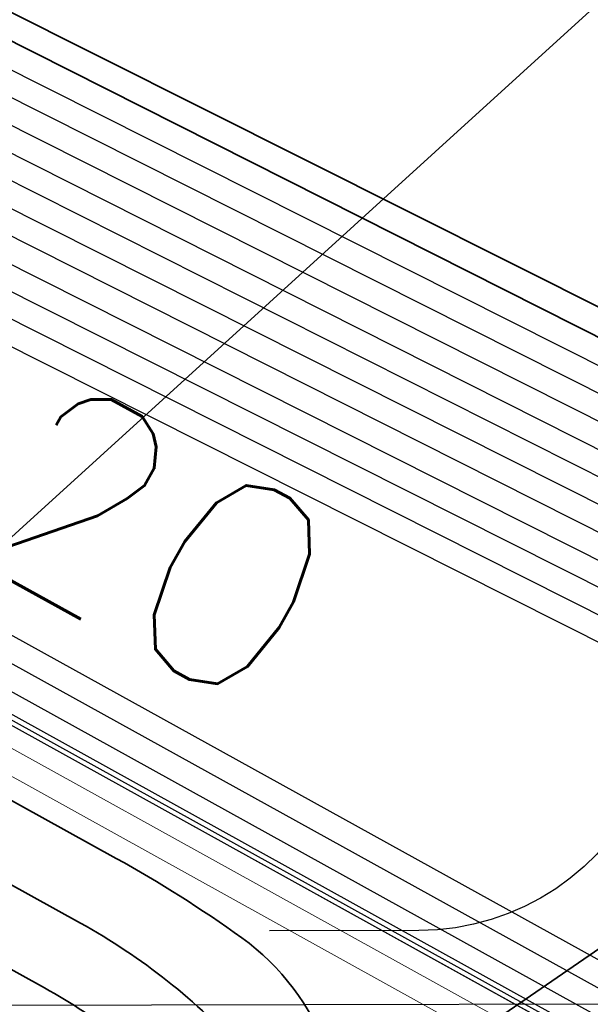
# Model space of a CAD drawing. Header units: metres. Extents: x -502 to 161, y -108 to 174.
# Tile 138 of 256: x -219.77 to -218.62, y -38.94 to -36.94. Entities that reach past the tile are written whole.
import ezdxf

# ---------------------------------------------------------------- set-up
doc = ezdxf.new("R2010")
doc.units = ezdxf.units.M
doc.header["$LTSCALE"] = 0.1
doc.linetypes.add('237', pattern=[93, 75, -18])
for name, color, linetype in [('BRI31-005.05-5p02-Koordinierung Lageplan 4. BA ZOB West 2022-06-15', 7, 'Continuous'), ('BRI31-005.06-5f07-Koordinierung Lageplan 4. BA ZOB Fernbusbahnh', 7, 'Continuous'), ('BRI32-005.02-5f05-Koordinierung Schemaplan 4 BA ZOB Teilbereich', 7, 'Continuous'), ('BRI32-005.03-5f06-Koordinierung Schemaplan 4 BA ZOB Teilbereich 2 Ost - Bahnhofsallee 2023-01-21', 7, 'Continuous')]:
    doc.layers.add(name, color=color, linetype=linetype)
doc.styles.add('Txt', font='txt_____.ttf')

# ---------------------------------------------------------------- blocks, each defined once
blk = doc.blocks.new('10032')
at = {"color": 1, "true_color": 0xff0000, "transparency": 33554687, "insert": (3.286721, 0.67645), "char_height": 0.42, "attachment_point": 1, "line_spacing_factor": 0.25, "style": 'Txt'}
blk.add_mtext('20', dxfattribs=at)

msp = doc.modelspace()

# ---------------------------------------------------------------- linework, layer by layer
at = {"layer": 'BRI31-005.05-5p02-Koordinierung Lageplan 4. BA ZOB West 2022-06-15', "color": 1, "linetype": 'Continuous', "lineweight": 25, "true_color": 0xff0000, "transparency": 33554687, "flags": 128}
msp.add_lwpolyline([(-225.3387, -11.2374), (-229.5957, -18.1714), (-229.0257, -20.8074), (-227.7997, -27.4074), (-227.6647, -27.9944), (-227.4477, -30.3544), (-224.2937, -35.5024), (-224.0217, -35.9484), (-223.2007, -36.4664), (-222.9157, -36.6434), (-217.6127, -39.5814), (-217.2307, -39.7354), (-214.0777, -39.1054), (-207.9547, -37.3244), (-207.4387, -36.8834), (-205.7427, -35.6354), (-202.5457, -34.9364), (-199.0767, -34.0634), (-192.6107, -32.7734), (-185.6937, -31.6434), (-180.2767, -30.7334), (-179.4717, -30.6334), (-178.4147, -30.7934), (-174.3807, -31.4324)], dxfattribs=at)
at = {"layer": 'BRI31-005.05-5p02-Koordinierung Lageplan 4. BA ZOB West 2022-06-15', "color": 250, "linetype": 'Continuous', "lineweight": 25, "true_color": 0x333333, "transparency": 33554687, "flags": 128}
for points in [[(-225.3307, -11.2434), (-229.5857, -18.1734), (-229.0157, -20.8054), (-227.7897, -27.4054), (-227.6547, -27.9934), (-227.4387, -30.3514), (-224.2857, -35.4974), (-224.0137, -35.9414), (-223.1947, -36.4574), (-222.9107, -36.6354), (-217.6077, -39.5724), (-217.2297, -39.7244), (-214.0807, -39.0964), (-207.9597, -37.3154), (-207.4447, -36.8754), (-205.7467, -35.6254), (-202.5487, -34.9274), (-199.0787, -34.0534), (-192.6127, -32.7634), (-185.6947, -31.6334), (-180.2787, -30.7234), (-179.4717, -30.6234), (-178.4137, -30.7834), (-174.3787, -31.4224)], [(-225.2907, -11.2734), (-229.5327, -18.1824), (-228.9667, -20.7954), (-227.7407, -27.3964), (-227.6047, -27.9884), (-227.3897, -30.3354), (-224.2587, -35.4464), (-223.9867, -35.8994), (-223.1627, -36.4184), (-222.8857, -36.5924), (-217.5837, -39.5284), (-217.0567, -39.7414), (-214.0687, -39.1454), (-207.9377, -37.3614), (-207.4157, -36.9154), (-205.7257, -35.6724), (-202.5377, -34.9764), (-199.0687, -34.1024), (-192.6037, -32.8124), (-185.6867, -31.6824), (-180.2717, -30.7724), (-179.4727, -30.6734), (-178.4207, -30.8324), (-177.8307, -31.0624)], [(-174.3647, -31.3244), (-178.3997, -30.6854), (-179.4697, -30.5234), (-180.2927, -30.6254), (-185.7107, -31.5354), (-192.6307, -32.6654), (-199.0987, -33.9554), (-202.5707, -34.8294), (-205.7887, -35.5314), (-207.5047, -36.7934), (-208.0037, -37.2234), (-214.1047, -38.9984), (-217.2137, -39.6184), (-217.5597, -39.4844), (-222.8607, -36.5494), (-223.1417, -36.3724), (-223.9597, -35.8574), (-224.2067, -35.4344), (-227.3407, -30.3194), (-227.5547, -27.9834), (-227.6917, -27.3874), (-228.9177, -20.7854), (-229.4797, -18.1914), (-225.2507, -11.3034)], [(-174.3717, -31.3734), (-178.4067, -30.7344), (-179.4707, -30.5734), (-180.2857, -30.6744), (-185.7027, -31.5844), (-192.6217, -32.7144), (-199.0887, -34.0044), (-202.5597, -34.8784), (-205.7677, -35.5784), (-207.4747, -36.8344), (-207.9817, -37.2694), (-214.0927, -39.0474), (-217.0437, -39.6364), (-217.5357, -39.4404), (-222.8357, -36.5064), (-223.1087, -36.3344), (-223.9327, -35.8154), (-224.1667, -35.4034), (-227.2917, -30.3034), (-227.5047, -27.9804), (-227.6427, -27.3784), (-228.8687, -20.7754), (-229.4267, -18.2004), (-225.2107, -11.3334)], [(-178.2347, -30.0544), (-179.1357, -29.8924), (-180.3637, -30.1044), (-186.0237, -31.1244), (-193.0907, -32.3544), (-199.2367, -33.3944), (-200.6857, -33.7654), (-202.8467, -34.2434), (-206.2057, -35.0734), (-208.3897, -36.7434), (-214.3777, -38.5134), (-216.5857, -38.7694), (-217.3127, -38.8554), (-222.6167, -36.1834), (-223.7887, -35.3634), (-226.8857, -30.1354), (-227.0657, -27.9414), (-227.1787, -27.2534), (-228.4947, -20.5034), (-229.0277, -18.0634), (-224.7607, -11.6114)], [(-178.2447, -30.1034), (-179.1357, -29.9434), (-180.3547, -30.1534), (-186.0147, -31.1734), (-193.0827, -32.4034), (-199.2267, -33.4434), (-200.6627, -33.8124), (-202.8357, -34.2924), (-206.1837, -35.1194), (-208.3667, -36.7884), (-214.3677, -38.5624), (-216.5857, -38.8194), (-217.1447, -38.8844), (-222.5907, -36.1404), (-223.7507, -35.3284), (-226.8367, -30.1194), (-227.0157, -27.9374), (-227.1297, -27.2434), (-228.4457, -20.4934), (-228.9747, -18.0734), (-224.7217, -11.6424)], [(-178.2547, -30.1524), (-179.1357, -29.9944), (-180.3457, -30.2024), (-186.0057, -31.2224), (-193.0747, -32.4524), (-199.2167, -33.4924), (-200.6567, -33.8604), (-202.8157, -34.3414), (-206.1617, -35.1654), (-208.3437, -36.8334), (-214.3577, -38.6114), (-216.5757, -38.8684), (-216.9747, -38.9144), (-217.1357, -38.8334), (-222.5647, -36.0974), (-223.7127, -35.2934), (-226.7877, -30.1034), (-226.9657, -27.9334), (-227.0807, -27.2334), (-228.3967, -20.4834), (-228.9217, -18.0834), (-224.6827, -11.6734)], [(-224.6437, -11.7044), (-228.8687, -18.0934), (-228.3477, -20.4734), (-227.0317, -27.2234), (-226.9157, -27.9294), (-226.7387, -30.0874), (-223.6747, -35.2584), (-222.5387, -36.0544), (-217.2887, -38.7014), (-216.6117, -38.6224), (-214.4077, -38.3664), (-208.4587, -36.6084), (-206.2717, -34.9354), (-202.8797, -34.0964), (-200.7457, -33.6254), (-199.2667, -33.2474), (-193.1147, -32.2074), (-186.0507, -30.9774), (-180.3907, -29.9574), (-179.1357, -29.7394), (-178.2047, -29.9074)], [(-178.2147, -29.9564), (-179.1357, -29.7904), (-180.3817, -30.0064), (-186.0417, -31.0264), (-193.1067, -32.2564), (-199.2567, -33.2964), (-200.7597, -33.6794), (-202.8687, -34.1454), (-206.2497, -34.9814), (-208.4357, -36.6534), (-214.3977, -38.4154), (-217.1177, -38.7314), (-222.5257, -36.0034), (-223.6367, -35.2234), (-226.6897, -30.0714), (-226.8657, -27.9254), (-226.9827, -27.2134), (-228.2987, -20.4634), (-228.8157, -18.1034), (-224.6047, -11.7354)], [(-178.2247, -30.0054), (-179.1357, -29.8414), (-180.3727, -30.0554), (-186.0327, -31.0754), (-193.0987, -32.3054), (-199.2467, -33.3454), (-200.7697, -33.7334), (-202.8577, -34.1944), (-206.2277, -35.0274), (-208.4127, -36.6984), (-214.3877, -38.4644), (-216.6287, -38.7244), (-216.9477, -38.7614), (-217.1087, -38.6784), (-222.4867, -35.9684), (-223.5987, -35.1884), (-226.6407, -30.0554), (-226.8157, -27.9214), (-226.9337, -27.2034), (-228.2497, -20.4534), (-228.7627, -18.1134), (-224.5657, -11.7664)], [(-178.1847, -29.8094), (-179.1357, -29.6374), (-180.4087, -29.8594), (-186.0687, -30.8794), (-193.1307, -32.1094), (-199.2867, -33.1494), (-202.9127, -33.9494), (-206.3377, -34.7974), (-208.5277, -36.4734), (-214.4377, -38.2194), (-216.6027, -38.4714), (-217.2647, -38.5434), (-222.4607, -35.9254), (-223.5607, -35.1534), (-226.5917, -30.0394), (-226.7657, -27.9174), (-226.8847, -27.1934), (-228.2007, -20.4434), (-228.7097, -18.1234), (-224.5267, -11.7974)], [(-178.1947, -29.8584), (-179.1357, -29.6884), (-180.3997, -29.9084), (-186.0597, -30.9284), (-193.1227, -32.1584), (-199.2767, -33.1984), (-202.9017, -33.9984), (-206.3157, -34.8434), (-208.5047, -36.5184), (-214.4277, -38.2684), (-217.0907, -38.5784), (-222.4567, -35.8684), (-223.5227, -35.1184), (-226.5427, -30.0234), (-226.7157, -27.9134), (-226.8357, -27.1844), (-228.1517, -20.4334), (-228.6567, -18.1334), (-224.4877, -11.8284)], [(-200.2857, -36.5834), (-199.6747, -35.4934), (-199.5557, -34.9334), (-199.7607, -34.1634), (-200.1017, -33.7834), (-200.6467, -33.5734), (-201.0147, -33.6334), (-202.8907, -34.0474), (-206.2937, -34.8894), (-208.4817, -36.5634), (-214.4177, -38.3174), (-216.6047, -38.5714), (-216.9147, -38.6074), (-217.0817, -38.5234), (-222.4087, -35.8394), (-223.4847, -35.0834), (-226.4937, -30.0074), (-226.6657, -27.9094), (-226.7867, -27.1734), (-228.1027, -20.4234), (-228.6037, -18.1434), (-224.4487, -11.8594)], [(-178.1657, -29.7114), (-179.1357, -29.5354), (-180.4267, -29.7614), (-186.0867, -30.7814), (-193.1467, -32.0114), (-199.3047, -33.0514), (-202.9357, -33.8514), (-206.3817, -34.7054), (-208.5737, -36.3834), (-214.4577, -38.1214), (-216.9157, -38.4004), (-217.0637, -38.4194), (-217.1517, -38.4314), (-222.3827, -35.7964), (-223.4467, -35.0484), (-226.4447, -29.9914), (-226.6157, -27.9054), (-226.7377, -27.1634), (-228.0537, -20.4134), (-228.5507, -18.1534), (-224.4097, -11.8904)], [(-178.1747, -29.7604), (-179.1357, -29.5864), (-180.4177, -29.8104), (-186.0777, -30.8304), (-193.1387, -32.0604), (-199.2967, -33.1004), (-202.9237, -33.9004), (-206.3597, -34.7514), (-208.5507, -36.4284), (-214.4477, -38.1704), (-216.9837, -38.4594), (-217.1887, -38.3564), (-222.3567, -35.7534), (-223.4087, -35.0134), (-226.3957, -29.9754), (-226.5657, -27.9014), (-226.6887, -27.1534), (-228.0047, -20.4034), (-228.4977, -18.1634), (-224.3707, -11.9214)]]:
    msp.add_lwpolyline(points, dxfattribs=at)
at = {"layer": 'BRI31-005.05-5p02-Koordinierung Lageplan 4. BA ZOB West 2022-06-15', "color": 114, "linetype": 'Continuous', "lineweight": 25, "true_color": 0x00994c, "transparency": 33554687, "flags": 128}
msp.add_lwpolyline([(-174.3777, -31.4124), (-178.4117, -30.7734), (-179.4707, -30.6134), (-180.2797, -30.7134), (-185.6977, -31.6244), (-192.6137, -32.7544), (-199.0817, -34.0444), (-202.5497, -34.9164), (-205.7517, -35.6174), (-207.4517, -36.8684), (-207.9637, -37.3064), (-214.0827, -39.0854), (-217.2287, -39.7144), (-217.6047, -39.5634), (-222.9057, -36.6254), (-223.1907, -36.4494), (-224.0077, -35.9334), (-224.2767, -35.4914), (-227.4277, -30.3474), (-227.6447, -27.9914), (-227.7807, -27.4034), (-229.0067, -20.8034), (-229.5747, -18.1744), (-225.3227, -11.2494)], dxfattribs=at)
at = {"layer": 'BRI31-005.05-5p02-Koordinierung Lageplan 4. BA ZOB West 2022-06-15', "color": 190, "linetype": 'Continuous', "lineweight": 35, "true_color": 0x7f00ff, "transparency": 33554687, "flags": 128}
for points in [[(-178.1477, -29.6134), (-179.1357, -29.4334), (-180.4447, -29.6634), (-186.1047, -30.6834), (-193.1627, -31.9134), (-199.3207, -32.9534), (-202.9597, -33.7534), (-206.4257, -34.6134), (-208.6197, -36.2934), (-214.4777, -38.0234), (-217.0457, -38.3154), (-217.1367, -38.3264), (-222.3647, -35.6884), (-223.3707, -34.9784), (-226.3467, -29.9594), (-226.5157, -27.8974), (-226.6397, -27.1434), (-227.9557, -20.3934), (-228.4447, -18.1734), (-224.3317, -11.9524)], [(-178.1567, -29.6624), (-179.1357, -29.4844), (-180.4357, -29.7124), (-186.0957, -30.7324), (-193.1547, -31.9624), (-199.3127, -33.0024), (-202.9477, -33.8024), (-206.4037, -34.6594), (-208.5967, -36.3384), (-214.4677, -38.0724), (-216.9517, -38.3544), (-222.3047, -35.6674), (-223.3327, -34.9434), (-226.2977, -29.9434), (-226.4657, -27.8934), (-226.5907, -27.1334), (-227.9067, -20.3834), (-228.3917, -18.1834), (-224.2927, -11.9834)]]:
    msp.add_lwpolyline(points, dxfattribs=at)
at = {"layer": 'BRI31-005.05-5p02-Koordinierung Lageplan 4. BA ZOB West 2022-06-15', "color": 7, "linetype": 'Continuous', "lineweight": 13, "transparency": 33554687, "flags": 128}
for points in [[(-174.4567, -31.9734), (-178.4767, -31.2244), (-179.4807, -31.0734), (-180.2157, -31.1644), (-185.6227, -32.0744), (-192.5317, -33.2044), (-198.9887, -34.4944), (-202.5047, -35.1234), (-205.6627, -35.8134), (-207.8937, -37.4534), (-214.0447, -39.2434), (-217.2537, -39.8834), (-222.9587, -36.7234), (-224.0877, -36.0134), (-227.5367, -30.3834), (-227.7547, -28.0034), (-227.8877, -27.4234), (-229.1137, -20.8234)], [(-174.4497, -31.9244), (-178.4697, -31.1754), (-179.4797, -31.0234), (-180.2227, -31.1154), (-185.6307, -32.0254), (-192.5407, -33.1554), (-198.9987, -34.4454), (-202.5267, -35.0254), (-205.7047, -35.7194), (-207.3857, -36.9554), (-207.9157, -37.4074), (-214.0567, -39.1944), (-217.2457, -39.8304), (-222.9347, -36.6794), (-223.2167, -36.5024), (-224.0507, -35.9774), (-227.4877, -30.3674), (-227.7047, -27.9984), (-227.8387, -27.4144), (-229.0647, -20.8144)]]:
    msp.add_lwpolyline(points, dxfattribs=at)
at = {"layer": 'BRI31-005.05-5p02-Koordinierung Lageplan 4. BA ZOB West 2022-06-15', "color": 1, "linetype": '237', "lineweight": 25, "true_color": 0xff0000, "transparency": 33554687, "flags": 128}
for points in [[(-207.4067, -28.0648, 0.412325), (-208.5333, -28.0154, 0.088772), (-209.692, -29.5225, -0.088769), (-210.5929, -30.6944), (-212.7321, -32.6411, -0.035946), (-214.5086, -34.0383), (-214.5086, -34.0383, 0.035947), (-216.2851, -35.4356), (-216.2851, -35.4356), (-217.2303, -36.2957, 0.142542), (-218.4208, -38.2406), (-218.4208, -38.2406, -0.032423), (-218.5022, -38.4818), (-218.5022, -38.4818), (-218.5022, -38.4818, -0.303495), (-218.9636, -38.7917), (-218.9636, -38.7917), (-220.0999, -38.7942, 0.173642), (-220.4894, -38.9346, -0.308188), (-220.8514, -38.968)], [(-214.331, -35.8742), (-215.0706, -36.5473), (-215.0706, -36.5473, -0.016493), (-216.6557, -37.8968), (-216.6557, -37.8968, 0.02883), (-217.4966, -38.6468, -0.198495), (-218.2019, -38.9401), (-220.0996, -38.9442), (-220.0996, -38.9442, 0.174558), (-220.3896, -39.0493), (-220.3896, -39.0493, -0.309088), (-220.659, -39.0746)]]:
    msp.add_lwpolyline(points, format="xyb", dxfattribs=at)
at = {"layer": 'BRI31-005.05-5p02-Koordinierung Lageplan 4. BA ZOB West 2022-06-15', "color": 7, "linetype": 'Continuous', "lineweight": 35, "transparency": 33554687, "flags": 128}
for points in [[(-207.517, -28.1665, 0.412324), (-208.4324, -28.1263, 0.088772), (-209.5588, -29.5916, -0.088769), (-210.4919, -30.8054), (-212.6312, -32.7521), (-212.6312, -32.7521, -0.035946), (-214.4076, -34.1493), (-214.4076, -34.1493), (-214.4076, -34.1493, 0.035947), (-216.1842, -35.5465), (-216.1842, -35.5465), (-217.1294, -36.4067), (-217.1294, -36.4067, 0.142515), (-218.276, -38.2796), (-218.276, -38.2796), (-218.276, -38.2796, -0.03237), (-218.3634, -38.5388), (-218.3634, -38.5388, -0.145578), (-218.5963, -38.8273), (-219.0311, -39.1264), (-219.0311, -39.1264, 0.033268), (-219.5199, -39.5128), (-219.5199, -39.5128)], [(-218.9331, -39.6842), (-219.4286, -39.1397, 0.081845), (-219.722, -38.9078), (-221.286, -38.0414, 0.271168), (-222.7506, -38.0762), (-231.1925, -43.2912), (-231.1925, -43.2912, -0.3618), (-232.6496, -43.0845), (-232.6496, -43.0845), (-232.8173, -42.8991)]]:
    msp.add_lwpolyline(points, format="xyb", dxfattribs=at)
at = {"layer": 'BRI31-005.05-5p02-Koordinierung Lageplan 4. BA ZOB West 2022-06-15', "color": 142, "linetype": 'Continuous', "lineweight": 35, "true_color": 0x0099cc, "transparency": 33554687, "flags": 128}
msp.add_lwpolyline([(-223.5507, -41.7786), (-222.8225, -41.1159), (-222.8225, -41.1159), (-222.8225, -41.1159), (-222.8225, -41.1159, 0.052817), (-221.9772, -40.1656), (-221.9772, -40.1656, -0.052815), (-221.132, -39.2152), (-215.7069, -34.2784)], format="xyb", dxfattribs=at)
at = {"layer": 'BRI31-005.05-5p02-Koordinierung Lageplan 4. BA ZOB West 2022-06-15', "color": 190, "linetype": 'Continuous', "lineweight": 35, "true_color": 0x7f00ff, "transparency": 33554687, "flags": 128}
msp.add_lwpolyline([(-218.8222, -39.5833, -0.099874), (-219.1493, -39.0367), (-219.1493, -39.0367, 0.153063), (-219.3221, -38.8065), (-219.3221, -38.8065), (-219.3221, -38.8065, 0.029303), (-219.5766, -38.6453), (-219.5766, -38.6453), (-221.1406, -37.779), (-221.1406, -37.779, 0.271168), (-222.9083, -37.821), (-222.9083, -37.821), (-231.3502, -43.036)], format="xyb", dxfattribs=at)
at = {"layer": 'BRI31-005.05-5p02-Koordinierung Lageplan 4. BA ZOB West 2022-06-15', "color": 3, "linetype": 'Continuous', "lineweight": 35, "true_color": 0x00ff00, "transparency": 33554687, "flags": 128}
msp.add_lwpolyline([(-218.8222, -39.5833), (-219.3177, -39.0388, 0.081845), (-219.6493, -38.7765), (-221.2133, -37.9102, 0.271168), (-222.8295, -37.9486), (-231.2714, -43.1636, -0.3618), (-232.5384, -42.9838), (-232.7061, -42.7985)], format="xyb", dxfattribs=at)
at = {"layer": 'BRI31-005.06-5f07-Koordinierung Lageplan 4. BA ZOB Fernbusbahnh', "color": 1, "linetype": 'Continuous', "lineweight": 20, "true_color": 0xff0000, "transparency": 33554687, "flags": 128}
msp.add_lwpolyline([(-225.3387, -11.2374), (-229.5957, -18.1714), (-229.0257, -20.8074), (-227.7997, -27.4074), (-227.6647, -27.9944), (-227.4477, -30.3544), (-224.2937, -35.5024), (-224.0217, -35.9484), (-223.2007, -36.4664), (-222.9157, -36.6434), (-217.6127, -39.5814), (-217.2307, -39.7354), (-214.0777, -39.1054), (-207.9547, -37.3244), (-207.4387, -36.8834), (-205.7427, -35.6354), (-202.5457, -34.9364), (-199.0767, -34.0634), (-192.6107, -32.7734), (-185.6937, -31.6434), (-180.2767, -30.7334), (-179.4717, -30.6334), (-178.4147, -30.7934), (-174.3807, -31.4324)], dxfattribs=at)
at = {"layer": 'BRI31-005.06-5f07-Koordinierung Lageplan 4. BA ZOB Fernbusbahnh', "color": 250, "linetype": 'Continuous', "lineweight": 20, "true_color": 0x333333, "transparency": 33554687, "flags": 128}
for points in [[(-225.3307, -11.2434), (-229.5857, -18.1734), (-229.0157, -20.8054), (-227.7897, -27.4054), (-227.6547, -27.9934), (-227.4387, -30.3514), (-224.2857, -35.4974), (-224.0137, -35.9414), (-223.1947, -36.4574), (-222.9107, -36.6354), (-217.6077, -39.5724), (-217.2297, -39.7244), (-214.0807, -39.0964), (-207.9597, -37.3154), (-207.4447, -36.8754), (-205.7467, -35.6254), (-202.5487, -34.9274), (-199.0787, -34.0534), (-192.6127, -32.7634), (-185.6947, -31.6334), (-180.2787, -30.7234), (-179.4717, -30.6234), (-178.4137, -30.7834), (-174.3787, -31.4224)], [(-225.2907, -11.2734), (-229.5327, -18.1824), (-228.9667, -20.7954), (-227.7407, -27.3964), (-227.6047, -27.9884), (-227.3897, -30.3354), (-224.2587, -35.4464), (-223.9867, -35.8994), (-223.1627, -36.4184), (-222.8857, -36.5924), (-217.5837, -39.5284), (-217.0567, -39.7414), (-214.0687, -39.1454), (-207.9377, -37.3614), (-207.4157, -36.9154), (-205.7257, -35.6724), (-202.5377, -34.9764), (-199.0687, -34.1024), (-192.6037, -32.8124), (-185.6867, -31.6824), (-180.2717, -30.7724), (-179.4727, -30.6734), (-178.4207, -30.8324), (-177.8307, -31.0624)], [(-174.3647, -31.3244), (-178.3997, -30.6854), (-179.4697, -30.5234), (-180.2927, -30.6254), (-185.7107, -31.5354), (-192.6307, -32.6654), (-199.0987, -33.9554), (-202.5707, -34.8294), (-205.7887, -35.5314), (-207.5047, -36.7934), (-208.0037, -37.2234), (-214.1047, -38.9984), (-217.2137, -39.6184), (-217.5597, -39.4844), (-222.8607, -36.5494), (-223.1417, -36.3724), (-223.9597, -35.8574), (-224.2067, -35.4344), (-227.3407, -30.3194), (-227.5547, -27.9834), (-227.6917, -27.3874), (-228.9177, -20.7854), (-229.4797, -18.1914), (-225.2507, -11.3034)], [(-174.3717, -31.3734), (-178.4067, -30.7344), (-179.4707, -30.5734), (-180.2857, -30.6744), (-185.7027, -31.5844), (-192.6217, -32.7144), (-199.0887, -34.0044), (-202.5597, -34.8784), (-205.7677, -35.5784), (-207.4747, -36.8344), (-207.9817, -37.2694), (-214.0927, -39.0474), (-217.0437, -39.6364), (-217.5357, -39.4404), (-222.8357, -36.5064), (-223.1087, -36.3344), (-223.9327, -35.8154), (-224.1667, -35.4034), (-227.2917, -30.3034), (-227.5047, -27.9804), (-227.6427, -27.3784), (-228.8687, -20.7754), (-229.4267, -18.2004), (-225.2107, -11.3334)], [(-178.2347, -30.0544), (-179.1357, -29.8924), (-180.3637, -30.1044), (-186.0237, -31.1244), (-193.0907, -32.3544), (-199.2367, -33.3944), (-200.6857, -33.7654), (-202.8467, -34.2434), (-206.2057, -35.0734), (-208.3897, -36.7434), (-214.3777, -38.5134), (-216.5857, -38.7694), (-217.3127, -38.8554), (-222.6167, -36.1834), (-223.7887, -35.3634), (-226.8857, -30.1354), (-227.0657, -27.9414), (-227.1787, -27.2534), (-228.4947, -20.5034), (-229.0277, -18.0634), (-224.7607, -11.6114)], [(-178.2447, -30.1034), (-179.1357, -29.9434), (-180.3547, -30.1534), (-186.0147, -31.1734), (-193.0827, -32.4034), (-199.2267, -33.4434), (-200.6627, -33.8124), (-202.8357, -34.2924), (-206.1837, -35.1194), (-208.3667, -36.7884), (-214.3677, -38.5624), (-216.5857, -38.8194), (-217.1447, -38.8844), (-222.5907, -36.1404), (-223.7507, -35.3284), (-226.8367, -30.1194), (-227.0157, -27.9374), (-227.1297, -27.2434), (-228.4457, -20.4934), (-228.9747, -18.0734), (-224.7217, -11.6424)], [(-178.2547, -30.1524), (-179.1357, -29.9944), (-180.3457, -30.2024), (-186.0057, -31.2224), (-193.0747, -32.4524), (-199.2167, -33.4924), (-200.6567, -33.8604), (-202.8157, -34.3414), (-206.1617, -35.1654), (-208.3437, -36.8334), (-214.3577, -38.6114), (-216.5757, -38.8684), (-216.9747, -38.9144), (-217.1357, -38.8334), (-222.5647, -36.0974), (-223.7127, -35.2934), (-226.7877, -30.1034), (-226.9657, -27.9334), (-227.0807, -27.2334), (-228.3967, -20.4834), (-228.9217, -18.0834), (-224.6827, -11.6734)], [(-224.6437, -11.7044), (-228.8687, -18.0934), (-228.3477, -20.4734), (-227.0317, -27.2234), (-226.9157, -27.9294), (-226.7387, -30.0874), (-223.6747, -35.2584), (-222.5387, -36.0544), (-217.2887, -38.7014), (-216.6117, -38.6224), (-214.4077, -38.3664), (-208.4587, -36.6084), (-206.2717, -34.9354), (-202.8797, -34.0964), (-200.7457, -33.6254), (-199.2667, -33.2474), (-193.1147, -32.2074), (-186.0507, -30.9774), (-180.3907, -29.9574), (-179.1357, -29.7394), (-178.2047, -29.9074)], [(-178.2147, -29.9564), (-179.1357, -29.7904), (-180.3817, -30.0064), (-186.0417, -31.0264), (-193.1067, -32.2564), (-199.2567, -33.2964), (-200.7597, -33.6794), (-202.8687, -34.1454), (-206.2497, -34.9814), (-208.4357, -36.6534), (-214.3977, -38.4154), (-217.1177, -38.7314), (-222.5257, -36.0034), (-223.6367, -35.2234), (-226.6897, -30.0714), (-226.8657, -27.9254), (-226.9827, -27.2134), (-228.2987, -20.4634), (-228.8157, -18.1034), (-224.6047, -11.7354)], [(-178.2247, -30.0054), (-179.1357, -29.8414), (-180.3727, -30.0554), (-186.0327, -31.0754), (-193.0987, -32.3054), (-199.2467, -33.3454), (-200.7697, -33.7334), (-202.8577, -34.1944), (-206.2277, -35.0274), (-208.4127, -36.6984), (-214.3877, -38.4644), (-216.6287, -38.7244), (-216.9477, -38.7614), (-217.1087, -38.6784), (-222.4867, -35.9684), (-223.5987, -35.1884), (-226.6407, -30.0554), (-226.8157, -27.9214), (-226.9337, -27.2034), (-228.2497, -20.4534), (-228.7627, -18.1134), (-224.5657, -11.7664)], [(-178.1847, -29.8094), (-179.1357, -29.6374), (-180.4087, -29.8594), (-186.0687, -30.8794), (-193.1307, -32.1094), (-199.2867, -33.1494), (-202.9127, -33.9494), (-206.3377, -34.7974), (-208.5277, -36.4734), (-214.4377, -38.2194), (-216.6027, -38.4714), (-217.2647, -38.5434), (-222.4607, -35.9254), (-223.5607, -35.1534), (-226.5917, -30.0394), (-226.7657, -27.9174), (-226.8847, -27.1934), (-228.2007, -20.4434), (-228.7097, -18.1234), (-224.5267, -11.7974)], [(-178.1947, -29.8584), (-179.1357, -29.6884), (-180.3997, -29.9084), (-186.0597, -30.9284), (-193.1227, -32.1584), (-199.2767, -33.1984), (-202.9017, -33.9984), (-206.3157, -34.8434), (-208.5047, -36.5184), (-214.4277, -38.2684), (-217.0907, -38.5784), (-222.4567, -35.8684), (-223.5227, -35.1184), (-226.5427, -30.0234), (-226.7157, -27.9134), (-226.8357, -27.1844), (-228.1517, -20.4334), (-228.6567, -18.1334), (-224.4877, -11.8284)], [(-200.2857, -36.5834), (-199.6747, -35.4934), (-199.5557, -34.9334), (-199.7607, -34.1634), (-200.1017, -33.7834), (-200.6467, -33.5734), (-201.0147, -33.6334), (-202.8907, -34.0474), (-206.2937, -34.8894), (-208.4817, -36.5634), (-214.4177, -38.3174), (-216.6047, -38.5714), (-216.9147, -38.6074), (-217.0817, -38.5234), (-222.4087, -35.8394), (-223.4847, -35.0834), (-226.4937, -30.0074), (-226.6657, -27.9094), (-226.7867, -27.1734), (-228.1027, -20.4234), (-228.6037, -18.1434), (-224.4487, -11.8594)], [(-178.1657, -29.7114), (-179.1357, -29.5354), (-180.4267, -29.7614), (-186.0867, -30.7814), (-193.1467, -32.0114), (-199.3047, -33.0514), (-202.9357, -33.8514), (-206.3817, -34.7054), (-208.5737, -36.3834), (-214.4577, -38.1214), (-216.9157, -38.4004), (-217.0637, -38.4194), (-217.1517, -38.4314), (-222.3827, -35.7964), (-223.4467, -35.0484), (-226.4447, -29.9914), (-226.6157, -27.9054), (-226.7377, -27.1634), (-228.0537, -20.4134), (-228.5507, -18.1534), (-224.4097, -11.8904)], [(-178.1747, -29.7604), (-179.1357, -29.5864), (-180.4177, -29.8104), (-186.0777, -30.8304), (-193.1387, -32.0604), (-199.2967, -33.1004), (-202.9237, -33.9004), (-206.3597, -34.7514), (-208.5507, -36.4284), (-214.4477, -38.1704), (-216.9837, -38.4594), (-217.1887, -38.3564), (-222.3567, -35.7534), (-223.4087, -35.0134), (-226.3957, -29.9754), (-226.5657, -27.9014), (-226.6887, -27.1534), (-228.0047, -20.4034), (-228.4977, -18.1634), (-224.3707, -11.9214)]]:
    msp.add_lwpolyline(points, dxfattribs=at)
at = {"layer": 'BRI31-005.06-5f07-Koordinierung Lageplan 4. BA ZOB Fernbusbahnh', "color": 114, "linetype": 'Continuous', "lineweight": 20, "true_color": 0x00994c, "transparency": 33554687, "flags": 128}
msp.add_lwpolyline([(-174.3777, -31.4124), (-178.4117, -30.7734), (-179.4707, -30.6134), (-180.2797, -30.7134), (-185.6977, -31.6244), (-192.6137, -32.7544), (-199.0817, -34.0444), (-202.5497, -34.9164), (-205.7517, -35.6174), (-207.4517, -36.8684), (-207.9637, -37.3064), (-214.0827, -39.0854), (-217.2287, -39.7144), (-217.6047, -39.5634), (-222.9057, -36.6254), (-223.1907, -36.4494), (-224.0077, -35.9334), (-224.2767, -35.4914), (-227.4277, -30.3474), (-227.6447, -27.9914), (-227.7807, -27.4034), (-229.0067, -20.8034), (-229.5747, -18.1744), (-225.3227, -11.2494)], dxfattribs=at)
at = {"layer": 'BRI31-005.06-5f07-Koordinierung Lageplan 4. BA ZOB Fernbusbahnh', "color": 190, "linetype": 'Continuous', "lineweight": 30, "true_color": 0x7f00ff, "transparency": 33554687, "flags": 128}
for points in [[(-178.1477, -29.6134), (-179.1357, -29.4334), (-180.4447, -29.6634), (-186.1047, -30.6834), (-193.1627, -31.9134), (-199.3207, -32.9534), (-202.9597, -33.7534), (-206.4257, -34.6134), (-208.6197, -36.2934), (-214.4777, -38.0234), (-217.0457, -38.3154), (-217.1367, -38.3264), (-222.3647, -35.6884), (-223.3707, -34.9784), (-226.3467, -29.9594), (-226.5157, -27.8974), (-226.6397, -27.1434), (-227.9557, -20.3934), (-228.4447, -18.1734), (-224.3317, -11.9524)], [(-178.1567, -29.6624), (-179.1357, -29.4844), (-180.4357, -29.7124), (-186.0957, -30.7324), (-193.1547, -31.9624), (-199.3127, -33.0024), (-202.9477, -33.8024), (-206.4037, -34.6594), (-208.5967, -36.3384), (-214.4677, -38.0724), (-216.9517, -38.3544), (-222.3047, -35.6674), (-223.3327, -34.9434), (-226.2977, -29.9434), (-226.4657, -27.8934), (-226.5907, -27.1334), (-227.9067, -20.3834), (-228.3917, -18.1834), (-224.2927, -11.9834)]]:
    msp.add_lwpolyline(points, dxfattribs=at)
at = {"layer": 'BRI31-005.06-5f07-Koordinierung Lageplan 4. BA ZOB Fernbusbahnh', "color": 7, "linetype": 'Continuous', "lineweight": 9, "transparency": 33554687, "flags": 128}
for points in [[(-174.4567, -31.9734), (-178.4767, -31.2244), (-179.4807, -31.0734), (-180.2157, -31.1644), (-185.6227, -32.0744), (-192.5317, -33.2044), (-198.9887, -34.4944), (-202.5047, -35.1234), (-205.6627, -35.8134), (-207.8937, -37.4534), (-214.0447, -39.2434), (-217.2537, -39.8834), (-222.9587, -36.7234), (-224.0877, -36.0134), (-227.5367, -30.3834), (-227.7547, -28.0034), (-227.8877, -27.4234), (-229.1137, -20.8234)], [(-174.4497, -31.9244), (-178.4697, -31.1754), (-179.4797, -31.0234), (-180.2227, -31.1154), (-185.6307, -32.0254), (-192.5407, -33.1554), (-198.9987, -34.4454), (-202.5267, -35.0254), (-205.7047, -35.7194), (-207.3857, -36.9554), (-207.9157, -37.4074), (-214.0567, -39.1944), (-217.2457, -39.8304), (-222.9347, -36.6794), (-223.2167, -36.5024), (-224.0507, -35.9774), (-227.4877, -30.3674), (-227.7047, -27.9984), (-227.8387, -27.4144), (-229.0647, -20.8144)]]:
    msp.add_lwpolyline(points, dxfattribs=at)
at = {"layer": 'BRI31-005.06-5f07-Koordinierung Lageplan 4. BA ZOB Fernbusbahnh', "color": 1, "linetype": '237', "lineweight": 20, "true_color": 0xff0000, "transparency": 33554687, "flags": 128}
for points in [[(-207.4067, -28.0648, 0.412325), (-208.5333, -28.0154, 0.088772), (-209.692, -29.5225, -0.088769), (-210.5929, -30.6944), (-212.7321, -32.6411, -0.035946), (-214.5086, -34.0383), (-214.5086, -34.0383, 0.035947), (-216.2851, -35.4356), (-216.2851, -35.4356), (-217.2303, -36.2957, 0.142542), (-218.4208, -38.2406), (-218.4208, -38.2406, -0.032423), (-218.5022, -38.4818), (-218.5022, -38.4818), (-218.5022, -38.4818, -0.303495), (-218.9636, -38.7917), (-218.9636, -38.7917), (-220.0999, -38.7942, 0.173642), (-220.4894, -38.9346, -0.308188), (-220.8514, -38.968)], [(-214.331, -35.8742), (-215.0706, -36.5473), (-215.0706, -36.5473, -0.016493), (-216.6557, -37.8968), (-216.6557, -37.8968, 0.02883), (-217.4966, -38.6468, -0.198495), (-218.2019, -38.9401), (-220.0996, -38.9442), (-220.0996, -38.9442, 0.174558), (-220.3896, -39.0493), (-220.3896, -39.0493, -0.309088), (-220.659, -39.0746)]]:
    msp.add_lwpolyline(points, format="xyb", dxfattribs=at)
at = {"layer": 'BRI31-005.06-5f07-Koordinierung Lageplan 4. BA ZOB Fernbusbahnh', "color": 7, "linetype": 'Continuous', "lineweight": 30, "transparency": 33554687, "flags": 128}
for points in [[(-207.517, -28.1665, 0.412324), (-208.4324, -28.1263, 0.088772), (-209.5588, -29.5916, -0.088769), (-210.4919, -30.8054), (-212.6312, -32.7521), (-212.6312, -32.7521, -0.035946), (-214.4076, -34.1493), (-214.4076, -34.1493), (-214.4076, -34.1493, 0.035947), (-216.1842, -35.5465), (-216.1842, -35.5465), (-217.1294, -36.4067), (-217.1294, -36.4067, 0.142515), (-218.276, -38.2796), (-218.276, -38.2796), (-218.276, -38.2796, -0.03237), (-218.3634, -38.5388), (-218.3634, -38.5388, -0.145578), (-218.5963, -38.8273), (-219.0311, -39.1264), (-219.0311, -39.1264, 0.033268), (-219.5199, -39.5128), (-219.5199, -39.5128)], [(-218.9331, -39.6842), (-219.4286, -39.1397, 0.081845), (-219.722, -38.9078), (-221.286, -38.0414, 0.271168), (-222.7506, -38.0762), (-231.1925, -43.2912), (-231.1925, -43.2912, -0.3618), (-232.6496, -43.0845), (-232.6496, -43.0845), (-232.8173, -42.8991)]]:
    msp.add_lwpolyline(points, format="xyb", dxfattribs=at)
at = {"layer": 'BRI31-005.06-5f07-Koordinierung Lageplan 4. BA ZOB Fernbusbahnh', "color": 142, "linetype": 'Continuous', "lineweight": 30, "true_color": 0x0099cc, "transparency": 33554687, "flags": 128}
msp.add_lwpolyline([(-223.5507, -41.7786), (-222.8225, -41.1159), (-222.8225, -41.1159), (-222.8225, -41.1159), (-222.8225, -41.1159, 0.052817), (-221.9772, -40.1656), (-221.9772, -40.1656, -0.052815), (-221.132, -39.2152), (-215.7069, -34.2784)], format="xyb", dxfattribs=at)
at = {"layer": 'BRI31-005.06-5f07-Koordinierung Lageplan 4. BA ZOB Fernbusbahnh', "color": 190, "linetype": 'Continuous', "lineweight": 30, "true_color": 0x7f00ff, "transparency": 33554687, "flags": 128}
msp.add_lwpolyline([(-218.8222, -39.5833, -0.099874), (-219.1493, -39.0367), (-219.1493, -39.0367, 0.153063), (-219.3221, -38.8065), (-219.3221, -38.8065), (-219.3221, -38.8065, 0.029303), (-219.5766, -38.6453), (-219.5766, -38.6453), (-221.1406, -37.779), (-221.1406, -37.779, 0.271168), (-222.9083, -37.821), (-222.9083, -37.821), (-231.3502, -43.036)], format="xyb", dxfattribs=at)
at = {"layer": 'BRI31-005.06-5f07-Koordinierung Lageplan 4. BA ZOB Fernbusbahnh', "color": 3, "linetype": 'Continuous', "lineweight": 30, "true_color": 0x00ff00, "transparency": 33554687, "flags": 128}
msp.add_lwpolyline([(-218.8222, -39.5833), (-219.3177, -39.0388, 0.081845), (-219.6493, -38.7765), (-221.2133, -37.9102, 0.271168), (-222.8295, -37.9486), (-231.2714, -43.1636, -0.3618), (-232.5384, -42.9838), (-232.7061, -42.7985)], format="xyb", dxfattribs=at)
at = {"layer": 'BRI31-005.06-5f07-Koordinierung Lageplan 4. BA ZOB Fernbusbahnh', "color": 2, "linetype": 'Continuous', "true_color": 0xffff00, "transparency": 33554687}
msp.add_solid([(-249.5446, -45.8072), (-249.6124, -45.4638), (-208.6653, -37.6584), (-208.7337, -37.3151)], dxfattribs=at)
at = {"layer": 'BRI32-005.02-5f05-Koordinierung Schemaplan 4 BA ZOB Teilbereich', "color": 250, "linetype": 'Continuous', "lineweight": 25, "true_color": 0x333333, "transparency": 33554687, "flags": 128}
for points in [[(-174.3647, -31.3244), (-178.3997, -30.6854), (-179.4697, -30.5234), (-180.2927, -30.6254), (-185.7107, -31.5354), (-192.6307, -32.6654), (-199.0987, -33.9554), (-202.5707, -34.8294), (-205.7887, -35.5314), (-207.5047, -36.7934), (-208.0037, -37.2234), (-214.1047, -38.9984), (-217.2137, -39.6184), (-217.5597, -39.4844), (-222.8607, -36.5494), (-223.1417, -36.3724), (-223.9597, -35.8574), (-224.2067, -35.4344), (-227.3407, -30.3194), (-227.5547, -27.9834), (-227.6917, -27.3874), (-228.9177, -20.7854), (-229.4797, -18.1914), (-225.2507, -11.3034)], [(-174.3717, -31.3734), (-178.4067, -30.7344), (-179.4707, -30.5734), (-180.2857, -30.6744), (-185.7027, -31.5844), (-192.6217, -32.7144), (-199.0887, -34.0044), (-202.5597, -34.8784), (-205.7677, -35.5784), (-207.4747, -36.8344), (-207.9817, -37.2694), (-214.0927, -39.0474), (-217.0437, -39.6364), (-217.5357, -39.4404), (-222.8357, -36.5064), (-223.1087, -36.3344), (-223.9327, -35.8154), (-224.1667, -35.4034), (-227.2917, -30.3034), (-227.5047, -27.9804), (-227.6427, -27.3784), (-228.8687, -20.7754), (-229.4267, -18.2004), (-225.2107, -11.3334)], [(-178.2347, -30.0544), (-179.1357, -29.8924), (-180.3637, -30.1044), (-186.0237, -31.1244), (-193.0907, -32.3544), (-199.2367, -33.3944), (-200.6857, -33.7654), (-202.8467, -34.2434), (-206.2057, -35.0734), (-208.3897, -36.7434), (-214.3777, -38.5134), (-216.5857, -38.7694), (-217.3127, -38.8554), (-222.6167, -36.1834), (-223.7887, -35.3634), (-226.8857, -30.1354), (-227.0657, -27.9414), (-227.1787, -27.2534), (-228.4947, -20.5034), (-229.0277, -18.0634), (-224.7607, -11.6114)], [(-178.2447, -30.1034), (-179.1357, -29.9434), (-180.3547, -30.1534), (-186.0147, -31.1734), (-193.0827, -32.4034), (-199.2267, -33.4434), (-200.6627, -33.8124), (-202.8357, -34.2924), (-206.1837, -35.1194), (-208.3667, -36.7884), (-214.3677, -38.5624), (-216.5857, -38.8194), (-217.1447, -38.8844), (-222.5907, -36.1404), (-223.7507, -35.3284), (-226.8367, -30.1194), (-227.0157, -27.9374), (-227.1297, -27.2434), (-228.4457, -20.4934), (-228.9747, -18.0734), (-224.7217, -11.6424)], [(-178.2547, -30.1524), (-179.1357, -29.9944), (-180.3457, -30.2024), (-186.0057, -31.2224), (-193.0747, -32.4524), (-199.2167, -33.4924), (-200.6567, -33.8604), (-202.8157, -34.3414), (-206.1617, -35.1654), (-208.3437, -36.8334), (-214.3577, -38.6114), (-216.5757, -38.8684), (-216.9747, -38.9144), (-217.1357, -38.8334), (-222.5647, -36.0974), (-223.7127, -35.2934), (-226.7877, -30.1034), (-226.9657, -27.9334), (-227.0807, -27.2334), (-228.3967, -20.4834), (-228.9217, -18.0834), (-224.6827, -11.6734)], [(-224.6437, -11.7044), (-228.8687, -18.0934), (-228.3477, -20.4734), (-227.0317, -27.2234), (-226.9157, -27.9294), (-226.7387, -30.0874), (-223.6747, -35.2584), (-222.5387, -36.0544), (-217.2887, -38.7014), (-216.6117, -38.6224), (-214.4077, -38.3664), (-208.4587, -36.6084), (-206.2717, -34.9354), (-202.8797, -34.0964), (-200.7457, -33.6254), (-199.2667, -33.2474), (-193.1147, -32.2074), (-186.0507, -30.9774), (-180.3907, -29.9574), (-179.1357, -29.7394), (-178.2047, -29.9074)], [(-178.2147, -29.9564), (-179.1357, -29.7904), (-180.3817, -30.0064), (-186.0417, -31.0264), (-193.1067, -32.2564), (-199.2567, -33.2964), (-200.7597, -33.6794), (-202.8687, -34.1454), (-206.2497, -34.9814), (-208.4357, -36.6534), (-214.3977, -38.4154), (-217.1177, -38.7314), (-222.5257, -36.0034), (-223.6367, -35.2234), (-226.6897, -30.0714), (-226.8657, -27.9254), (-226.9827, -27.2134), (-228.2987, -20.4634), (-228.8157, -18.1034), (-224.6047, -11.7354)], [(-178.2247, -30.0054), (-179.1357, -29.8414), (-180.3727, -30.0554), (-186.0327, -31.0754), (-193.0987, -32.3054), (-199.2467, -33.3454), (-200.7697, -33.7334), (-202.8577, -34.1944), (-206.2277, -35.0274), (-208.4127, -36.6984), (-214.3877, -38.4644), (-216.6287, -38.7244), (-216.9477, -38.7614), (-217.1087, -38.6784), (-222.4867, -35.9684), (-223.5987, -35.1884), (-226.6407, -30.0554), (-226.8157, -27.9214), (-226.9337, -27.2034), (-228.2497, -20.4534), (-228.7627, -18.1134), (-224.5657, -11.7664)], [(-178.1657, -29.7114), (-179.1357, -29.5354), (-180.4267, -29.7614), (-186.0867, -30.7814), (-193.1467, -32.0114), (-199.3047, -33.0514), (-202.9357, -33.8514), (-206.3817, -34.7054), (-208.5737, -36.3834), (-214.4577, -38.1214), (-216.9157, -38.4004), (-217.0637, -38.4194), (-217.1517, -38.4314), (-222.3827, -35.7964), (-223.4467, -35.0484), (-226.4447, -29.9914), (-226.6157, -27.9054), (-226.7377, -27.1634), (-228.0537, -20.4134), (-228.5507, -18.1534), (-224.4097, -11.8904)], [(-178.1747, -29.7604), (-179.1357, -29.5864), (-180.4177, -29.8104), (-186.0777, -30.8304), (-193.1387, -32.0604), (-199.2967, -33.1004), (-202.9237, -33.9004), (-206.3597, -34.7514), (-208.5507, -36.4284), (-214.4477, -38.1704), (-216.9837, -38.4594), (-217.1887, -38.3564), (-222.3567, -35.7534), (-223.4087, -35.0134), (-226.3957, -29.9754), (-226.5657, -27.9014), (-226.6887, -27.1534), (-228.0047, -20.4034), (-228.4977, -18.1634), (-224.3707, -11.9214)]]:
    msp.add_lwpolyline(points, dxfattribs=at)
at = {"layer": 'BRI32-005.02-5f05-Koordinierung Schemaplan 4 BA ZOB Teilbereich', "color": 190, "linetype": 'Continuous', "lineweight": 35, "true_color": 0x7f00ff, "transparency": 33554687, "flags": 128}
for points in [[(-178.1477, -29.6134), (-179.1357, -29.4334), (-180.4447, -29.6634), (-186.1047, -30.6834), (-193.1627, -31.9134), (-199.3207, -32.9534), (-202.9597, -33.7534), (-206.4257, -34.6134), (-208.6197, -36.2934), (-214.4777, -38.0234), (-217.0457, -38.3154), (-217.1367, -38.3264), (-222.3647, -35.6884), (-223.3707, -34.9784), (-226.3467, -29.9594), (-226.5157, -27.8974), (-226.6397, -27.1434), (-227.9557, -20.3934), (-228.4447, -18.1734), (-224.3317, -11.9524)], [(-178.1567, -29.6624), (-179.1357, -29.4844), (-180.4357, -29.7124), (-186.0957, -30.7324), (-193.1547, -31.9624), (-199.3127, -33.0024), (-202.9477, -33.8024), (-206.4037, -34.6594), (-208.5967, -36.3384), (-214.4677, -38.0724), (-216.9517, -38.3544), (-222.3047, -35.6674), (-223.3327, -34.9434), (-226.2977, -29.9434), (-226.4657, -27.8934), (-226.5907, -27.1334), (-227.9067, -20.3834), (-228.3917, -18.1834), (-224.2927, -11.9834)]]:
    msp.add_lwpolyline(points, dxfattribs=at)
at = {"layer": 'BRI32-005.02-5f05-Koordinierung Schemaplan 4 BA ZOB Teilbereich', "color": 7, "linetype": 'Continuous', "lineweight": 13, "transparency": 33554687, "flags": 128}
for points in [[(-174.4567, -31.9734), (-178.4767, -31.2244), (-179.4807, -31.0734), (-180.2157, -31.1644), (-185.6227, -32.0744), (-192.5317, -33.2044), (-198.9887, -34.4944), (-202.5047, -35.1234), (-205.6627, -35.8134), (-207.8937, -37.4534), (-214.0447, -39.2434), (-217.2537, -39.8834), (-222.9587, -36.7234), (-224.0877, -36.0134), (-227.5367, -30.3834), (-227.7547, -28.0034), (-227.8877, -27.4234), (-229.1137, -20.8234)], [(-174.4497, -31.9244), (-178.4697, -31.1754), (-179.4797, -31.0234), (-180.2227, -31.1154), (-185.6307, -32.0254), (-192.5407, -33.1554), (-198.9987, -34.4454), (-202.5267, -35.0254), (-205.7047, -35.7194), (-207.3857, -36.9554), (-207.9157, -37.4074), (-214.0567, -39.1944), (-217.2457, -39.8304), (-222.9347, -36.6794), (-223.2167, -36.5024), (-224.0507, -35.9774), (-227.4877, -30.3674), (-227.7047, -27.9984), (-227.8387, -27.4144), (-229.0647, -20.8144)]]:
    msp.add_lwpolyline(points, dxfattribs=at)
at = {"layer": 'BRI32-005.03-5f06-Koordinierung Schemaplan 4 BA ZOB Teilbereich 2 Ost - Bahnhofsallee 2023-01-21', "color": 250, "linetype": 'Continuous', "lineweight": 20, "true_color": 0x333333, "transparency": 33554687, "flags": 128}
for points in [[(-174.3647, -31.3244), (-178.3997, -30.6854), (-179.4697, -30.5234), (-180.2927, -30.6254), (-185.7107, -31.5354), (-192.6307, -32.6654), (-199.0987, -33.9554), (-202.5707, -34.8294), (-205.7887, -35.5314), (-207.5047, -36.7934), (-208.0037, -37.2234), (-214.1047, -38.9984), (-217.2137, -39.6184), (-217.5597, -39.4844), (-222.8607, -36.5494), (-223.1417, -36.3724), (-223.9597, -35.8574), (-224.2067, -35.4344), (-227.3407, -30.3194), (-227.5547, -27.9834), (-227.6917, -27.3874), (-228.9177, -20.7854), (-229.4797, -18.1914), (-225.2507, -11.3034)], [(-174.3717, -31.3734), (-178.4067, -30.7344), (-179.4707, -30.5734), (-180.2857, -30.6744), (-185.7027, -31.5844), (-192.6217, -32.7144), (-199.0887, -34.0044), (-202.5597, -34.8784), (-205.7677, -35.5784), (-207.4747, -36.8344), (-207.9817, -37.2694), (-214.0927, -39.0474), (-217.0437, -39.6364), (-217.5357, -39.4404), (-222.8357, -36.5064), (-223.1087, -36.3344), (-223.9327, -35.8154), (-224.1667, -35.4034), (-227.2917, -30.3034), (-227.5047, -27.9804), (-227.6427, -27.3784), (-228.8687, -20.7754), (-229.4267, -18.2004), (-225.2107, -11.3334)], [(-178.2347, -30.0544), (-179.1357, -29.8924), (-180.3637, -30.1044), (-186.0237, -31.1244), (-193.0907, -32.3544), (-199.2367, -33.3944), (-200.6857, -33.7654), (-202.8467, -34.2434), (-206.2057, -35.0734), (-208.3897, -36.7434), (-214.3777, -38.5134), (-216.5857, -38.7694), (-217.3127, -38.8554), (-222.6167, -36.1834), (-223.7887, -35.3634), (-226.8857, -30.1354), (-227.0657, -27.9414), (-227.1787, -27.2534), (-228.4947, -20.5034), (-229.0277, -18.0634), (-224.7607, -11.6114)], [(-178.2447, -30.1034), (-179.1357, -29.9434), (-180.3547, -30.1534), (-186.0147, -31.1734), (-193.0827, -32.4034), (-199.2267, -33.4434), (-200.6627, -33.8124), (-202.8357, -34.2924), (-206.1837, -35.1194), (-208.3667, -36.7884), (-214.3677, -38.5624), (-216.5857, -38.8194), (-217.1447, -38.8844), (-222.5907, -36.1404), (-223.7507, -35.3284), (-226.8367, -30.1194), (-227.0157, -27.9374), (-227.1297, -27.2434), (-228.4457, -20.4934), (-228.9747, -18.0734), (-224.7217, -11.6424)], [(-178.2547, -30.1524), (-179.1357, -29.9944), (-180.3457, -30.2024), (-186.0057, -31.2224), (-193.0747, -32.4524), (-199.2167, -33.4924), (-200.6567, -33.8604), (-202.8157, -34.3414), (-206.1617, -35.1654), (-208.3437, -36.8334), (-214.3577, -38.6114), (-216.5757, -38.8684), (-216.9747, -38.9144), (-217.1357, -38.8334), (-222.5647, -36.0974), (-223.7127, -35.2934), (-226.7877, -30.1034), (-226.9657, -27.9334), (-227.0807, -27.2334), (-228.3967, -20.4834), (-228.9217, -18.0834), (-224.6827, -11.6734)], [(-224.6437, -11.7044), (-228.8687, -18.0934), (-228.3477, -20.4734), (-227.0317, -27.2234), (-226.9157, -27.9294), (-226.7387, -30.0874), (-223.6747, -35.2584), (-222.5387, -36.0544), (-217.2887, -38.7014), (-216.6117, -38.6224), (-214.4077, -38.3664), (-208.4587, -36.6084), (-206.2717, -34.9354), (-202.8797, -34.0964), (-200.7457, -33.6254), (-199.2667, -33.2474), (-193.1147, -32.2074), (-186.0507, -30.9774), (-180.3907, -29.9574), (-179.1357, -29.7394), (-178.2047, -29.9074)], [(-178.2147, -29.9564), (-179.1357, -29.7904), (-180.3817, -30.0064), (-186.0417, -31.0264), (-193.1067, -32.2564), (-199.2567, -33.2964), (-200.7597, -33.6794), (-202.8687, -34.1454), (-206.2497, -34.9814), (-208.4357, -36.6534), (-214.3977, -38.4154), (-217.1177, -38.7314), (-222.5257, -36.0034), (-223.6367, -35.2234), (-226.6897, -30.0714), (-226.8657, -27.9254), (-226.9827, -27.2134), (-228.2987, -20.4634), (-228.8157, -18.1034), (-224.6047, -11.7354)], [(-178.2247, -30.0054), (-179.1357, -29.8414), (-180.3727, -30.0554), (-186.0327, -31.0754), (-193.0987, -32.3054), (-199.2467, -33.3454), (-200.7697, -33.7334), (-202.8577, -34.1944), (-206.2277, -35.0274), (-208.4127, -36.6984), (-214.3877, -38.4644), (-216.6287, -38.7244), (-216.9477, -38.7614), (-217.1087, -38.6784), (-222.4867, -35.9684), (-223.5987, -35.1884), (-226.6407, -30.0554), (-226.8157, -27.9214), (-226.9337, -27.2034), (-228.2497, -20.4534), (-228.7627, -18.1134), (-224.5657, -11.7664)], [(-178.1847, -29.8094), (-179.1357, -29.6374), (-180.4087, -29.8594), (-186.0687, -30.8794), (-193.1307, -32.1094), (-199.2867, -33.1494), (-202.9127, -33.9494), (-206.3377, -34.7974), (-208.5277, -36.4734), (-214.4377, -38.2194), (-216.6027, -38.4714), (-217.2647, -38.5434), (-222.4607, -35.9254), (-223.5607, -35.1534), (-226.5917, -30.0394), (-226.7657, -27.9174), (-226.8847, -27.1934), (-228.2007, -20.4434), (-228.7097, -18.1234), (-224.5267, -11.7974)], [(-178.1947, -29.8584), (-179.1357, -29.6884), (-180.3997, -29.9084), (-186.0597, -30.9284), (-193.1227, -32.1584), (-199.2767, -33.1984), (-202.9017, -33.9984), (-206.3157, -34.8434), (-208.5047, -36.5184), (-214.4277, -38.2684), (-217.0907, -38.5784), (-222.4567, -35.8684), (-223.5227, -35.1184), (-226.5427, -30.0234), (-226.7157, -27.9134), (-226.8357, -27.1844), (-228.1517, -20.4334), (-228.6567, -18.1334), (-224.4877, -11.8284)], [(-178.1657, -29.7114), (-179.1357, -29.5354), (-180.4267, -29.7614), (-186.0867, -30.7814), (-193.1467, -32.0114), (-199.3047, -33.0514), (-202.9357, -33.8514), (-206.3817, -34.7054), (-208.5737, -36.3834), (-214.4577, -38.1214), (-216.9157, -38.4004), (-217.0637, -38.4194), (-217.1517, -38.4314), (-222.3827, -35.7964), (-223.4467, -35.0484), (-226.4447, -29.9914), (-226.6157, -27.9054), (-226.7377, -27.1634), (-228.0537, -20.4134), (-228.5507, -18.1534), (-224.4097, -11.8904)], [(-178.1747, -29.7604), (-179.1357, -29.5864), (-180.4177, -29.8104), (-186.0777, -30.8304), (-193.1387, -32.0604), (-199.2967, -33.1004), (-202.9237, -33.9004), (-206.3597, -34.7514), (-208.5507, -36.4284), (-214.4477, -38.1704), (-216.9837, -38.4594), (-217.1887, -38.3564), (-222.3567, -35.7534), (-223.4087, -35.0134), (-226.3957, -29.9754), (-226.5657, -27.9014), (-226.6887, -27.1534), (-228.0047, -20.4034), (-228.4977, -18.1634), (-224.3707, -11.9214)]]:
    msp.add_lwpolyline(points, dxfattribs=at)
at = {"layer": 'BRI32-005.03-5f06-Koordinierung Schemaplan 4 BA ZOB Teilbereich 2 Ost - Bahnhofsallee 2023-01-21', "color": 190, "linetype": 'Continuous', "lineweight": 30, "true_color": 0x7f00ff, "transparency": 33554687, "flags": 128}
for points in [[(-178.1477, -29.6134), (-179.1357, -29.4334), (-180.4447, -29.6634), (-186.1047, -30.6834), (-193.1627, -31.9134), (-199.3207, -32.9534), (-202.9597, -33.7534), (-206.4257, -34.6134), (-208.6197, -36.2934), (-214.4777, -38.0234), (-217.0457, -38.3154), (-217.1367, -38.3264), (-222.3647, -35.6884), (-223.3707, -34.9784), (-226.3467, -29.9594), (-226.5157, -27.8974), (-226.6397, -27.1434), (-227.9557, -20.3934), (-228.4447, -18.1734), (-224.3317, -11.9524)], [(-178.1567, -29.6624), (-179.1357, -29.4844), (-180.4357, -29.7124), (-186.0957, -30.7324), (-193.1547, -31.9624), (-199.3127, -33.0024), (-202.9477, -33.8024), (-206.4037, -34.6594), (-208.5967, -36.3384), (-214.4677, -38.0724), (-216.9517, -38.3544), (-222.3047, -35.6674), (-223.3327, -34.9434), (-226.2977, -29.9434), (-226.4657, -27.8934), (-226.5907, -27.1334), (-227.9067, -20.3834), (-228.3917, -18.1834), (-224.2927, -11.9834)]]:
    msp.add_lwpolyline(points, dxfattribs=at)
at = {"layer": 'BRI32-005.03-5f06-Koordinierung Schemaplan 4 BA ZOB Teilbereich 2 Ost - Bahnhofsallee 2023-01-21', "color": 7, "linetype": 'Continuous', "lineweight": 9, "transparency": 33554687, "flags": 128}
for points in [[(-174.4567, -31.9734), (-178.4767, -31.2244), (-179.4807, -31.0734), (-180.2157, -31.1644), (-185.6227, -32.0744), (-192.5317, -33.2044), (-198.9887, -34.4944), (-202.5047, -35.1234), (-205.6627, -35.8134), (-207.8937, -37.4534), (-214.0447, -39.2434), (-217.2537, -39.8834), (-222.9587, -36.7234), (-224.0877, -36.0134), (-227.5367, -30.3834), (-227.7547, -28.0034), (-227.8877, -27.4234), (-229.1137, -20.8234)], [(-174.4497, -31.9244), (-178.4697, -31.1754), (-179.4797, -31.0234), (-180.2227, -31.1154), (-185.6307, -32.0254), (-192.5407, -33.1554), (-198.9987, -34.4454), (-202.5267, -35.0254), (-205.7047, -35.7194), (-207.3857, -36.9554), (-207.9157, -37.4074), (-214.0567, -39.1944), (-217.2457, -39.8304), (-222.9347, -36.6794), (-223.2167, -36.5024), (-224.0507, -35.9774), (-227.4877, -30.3674), (-227.7047, -27.9984), (-227.8387, -27.4144), (-229.0647, -20.8144)]]:
    msp.add_lwpolyline(points, dxfattribs=at)

# ---------------------------------------------------------------- block references
at = {"layer": 'BRI31-005.06-5f07-Koordinierung Lageplan 4. BA ZOB Fernbusbahnh', "color": 7, "transparency": 33554687, "rotation": 331.0124050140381}
msp.add_blockref('10032', (-222.9157, -36.6434), dxfattribs=at)

doc.saveas('drawing.dxf')
